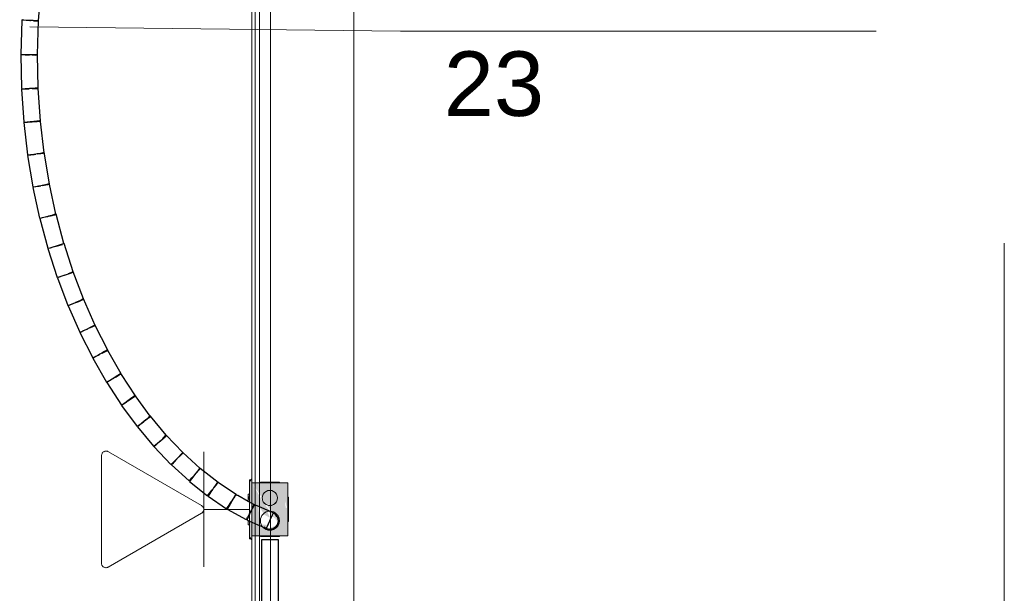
# Model space of a CAD drawing. Header units: millimetres. Extents: x 4476663 to 4477054, y -30323851 to -30323414.
# Tile 142 of 256: x 4476956 to 4476958.59, y -30323768.48 to -30323766.97. Entities that reach past the tile are written whole.
import ezdxf

# ---------------------------------------------------------------- set-up
doc = ezdxf.new("R2010")
doc.units = ezdxf.units.MM
doc.linetypes.add('HIDDEN2', pattern=[4.7625, 3.175, -1.5875])
doc.linetypes.add('NULL', pattern=[0])
for name, color, linetype, lineweight in [('CE-Caixa', 9, 'Continuous', 18), ('CE-Condutos (Baixa)', 6, 'Continuous', 25), ('CE-Condutos (Teto)', 1, 'Continuous', 25), ('CE-PT Dados', 7, 'Continuous', 5), ('CE-Textos fios', 7, 'Continuous', 9), ('DI-Detalhes', 3, 'HIDDEN2', 9), ('IFC-Caixa de passagem-Contorno', 44, 'Continuous', 5), ('IFC-Parede padrão-Contorno', 44, 'Continuous', 5)]:
    doc.layers.add(name, color=color, linetype=linetype, lineweight=lineweight)
doc.styles.add('ARIAL', font='arial.ttf')

msp = doc.modelspace()

# ---------------------------------------------------------------- hatches: boundary and pattern name
at = {"layer": 'CE-Caixa', "linetype": 'Continuous'}
for points in [[(4476956.6043, -30323768.188), (4476956.6043, -30323768.2422), (4476956.6103, -30323768.2456), (4476956.6103, -30323768.181)], [(4476956.6833, -30323768.2986), (4476956.6803, -30323768.3014), (4476956.6487, -30323768.3132), (4476956.6471, -30323768.3014), (4476956.6303, -30323768.3014), (4476956.6281, -30323768.252), (4476956.6436, -30323768.2752), (4476956.6581, -30323768.2835), (4476956.6485, -30323768.2604), (4476956.6821, -30323768.2971), (4476956.6576, -30323768.2641), (4476956.6426, -30323768.2462), (4476956.6103, -30323768.191), (4476956.6103, -30323768.331), (4476956.7053, -30323768.331)], [(4476956.6776, -30323768.2325), (4476956.6361, -30323768.229), (4476956.6574, -30323768.251), (4476956.6504, -30323768.2501), (4476956.7053, -30323768.331), (4476956.7053, -30323768.293), (4476956.7004, -30323768.293), (4476956.6983, -30323768.2563), (4476956.6933, -30323768.2447), (4476956.6828, -30323768.231), (4476956.6983, -30323768.2563), (4476956.7004, -30323768.293), (4476956.7053, -30323768.293), (4476956.7031, -30323768.2575), (4476956.6992, -30323768.2564), (4476956.6983, -30323768.2371), (4476956.7026, -30323768.2569), (4476956.7053, -30323768.293), (4476956.7053, -30323768.191), (4476956.6103, -30323768.191), (4476956.6328, -30323768.2242), (4476956.6771, -30323768.2254)], [(4476956.6043, -30323768.2314), (4476956.6003, -30323768.2206), (4476956.6003, -30323768.24)], [(4476956.6771, -30323768.2256), (4476956.6328, -30323768.2242), (4476956.6361, -30323768.229)], [(4476956.6678, -30323768.2137), (4476956.6478, -30323768.2137), (4476956.6378, -30323768.231), (4476956.6478, -30323768.2484), (4476956.6678, -30323768.2484), (4476956.6778, -30323768.231)], [(4476956.6043, -30323768.2739), (4476956.6043, -30323768.334), (4476956.6103, -30323768.341), (4476956.6088, -30323768.3014)]]:
    msp.add_hatch(color=163, dxfattribs=at).paths.add_polyline_path(points)

# ---------------------------------------------------------------- linework, layer by layer
at = {"layer": 'CE-Caixa'}
for p, q in [((4476956.6103, -30323768.181), (4476956.6043, -30323768.188)), ((4476956.6103, -30323768.191), (4476956.6103, -30323768.181)), ((4476956.6043, -30323768.188), (4476956.6043, -30323768.2206)), ((4476956.6103, -30323768.2206), (4476956.6103, -30323768.191)), ((4476956.6103, -30323768.191), (4476956.6103, -30323768.2016)), ((4476956.6131, -30323768.191), (4476956.6103, -30323768.191)), ((4476956.6103, -30323768.2016), (4476956.6103, -30323768.2196)), ((4476956.6328, -30323768.191), (4476956.6131, -30323768.191)), ((4476956.6337, -30323768.1894), (4476956.6328, -30323768.1894)), ((4476956.6328, -30323768.1894), (4476956.6328, -30323768.191)), ((4476956.6382, -30323768.191), (4476956.6328, -30323768.191)), ((4476956.6361, -30323768.1894), (4476956.6337, -30323768.1894)), ((4476956.6401, -30323768.1894), (4476956.6361, -30323768.1894)), ((4476956.6521, -30323768.191), (4476956.6382, -30323768.191)), ((4476956.6453, -30323768.1894), (4476956.6401, -30323768.1894)), ((4476956.6513, -30323768.1894), (4476956.6453, -30323768.1894)), ((4476956.6578, -30323768.1894), (4476956.6513, -30323768.1894)), ((4476956.6726, -30323768.191), (4476956.6521, -30323768.191)), ((4476956.6643, -30323768.1894), (4476956.6578, -30323768.1894)), ((4476956.6703, -30323768.1894), (4476956.6643, -30323768.1894)), ((4476956.6755, -30323768.1894), (4476956.6703, -30323768.1894)), ((4476956.6828, -30323768.191), (4476956.6726, -30323768.191)), ((4476956.6795, -30323768.1894), (4476956.6755, -30323768.1894)), ((4476956.682, -30323768.1894), (4476956.6795, -30323768.1894)), ((4476956.6828, -30323768.1894), (4476956.682, -30323768.1894)), ((4476956.6828, -30323768.191), (4476956.6828, -30323768.1894)), ((4476956.683, -30323768.191), (4476956.6828, -30323768.191)), ((4476956.6983, -30323768.191), (4476956.683, -30323768.191)), ((4476956.7025, -30323768.191), (4476956.6983, -30323768.191)), ((4476956.7053, -30323768.191), (4476956.7025, -30323768.191)), ((4476956.7053, -30323768.1986), (4476956.7053, -30323768.191)), ((4476956.7053, -30323768.2016), (4476956.7053, -30323768.1986)), ((4476956.7053, -30323768.2048), (4476956.7053, -30323768.2016)), ((4476956.7053, -30323768.2173), (4476956.7053, -30323768.2048)), ((4476956.6003, -30323768.2206), (4476956.6003, -30323768.24)), ((4476956.6043, -30323768.2206), (4476956.6003, -30323768.2206)), ((4476956.6043, -30323768.2206), (4476956.6043, -30323768.2422)), ((4476956.6103, -30323768.2196), (4476956.6103, -30323768.2328)), ((4476956.6103, -30323768.2456), (4476956.6103, -30323768.2206)), ((4476956.6103, -30323768.2328), (4476956.6103, -30323768.2446)), ((4476956.6385, -30323768.2259), (4476956.6378, -30323768.231)), ((4476956.6378, -30323768.231), (4476956.6385, -30323768.2362)), ((4476956.6405, -30323768.221), (4476956.6385, -30323768.2259)), ((4476956.6437, -30323768.2169), (4476956.6405, -30323768.221)), ((4476956.6478, -30323768.2137), (4476956.6437, -30323768.2169)), ((4476956.6526, -30323768.2117), (4476956.6478, -30323768.2137)), ((4476956.6578, -30323768.211), (4476956.6526, -30323768.2117)), ((4476956.663, -30323768.2117), (4476956.6578, -30323768.211)), ((4476956.6678, -30323768.2137), (4476956.663, -30323768.2117)), ((4476956.6719, -30323768.2169), (4476956.6678, -30323768.2137)), ((4476956.6751, -30323768.221), (4476956.6719, -30323768.2169)), ((4476956.6771, -30323768.2259), (4476956.6751, -30323768.221)), ((4476956.6778, -30323768.231), (4476956.6771, -30323768.2259)), ((4476956.6771, -30323768.2362), (4476956.6778, -30323768.231)), ((4476956.7053, -30323768.229), (4476956.7053, -30323768.2173)), ((4476956.7053, -30323768.2293), (4476956.7053, -30323768.229)), ((4476956.7067, -30323768.229), (4476956.7053, -30323768.229)), ((4476956.7053, -30323768.2424), (4476956.7053, -30323768.2293)), ((4476956.7067, -30323768.2301), (4476956.7067, -30323768.229)), ((4476956.7067, -30323768.2333), (4476956.7067, -30323768.2301)), ((4476956.6103, -30323768.2446), (4476956.6103, -30323768.2939)), ((4476956.6385, -30323768.2362), (4476956.6405, -30323768.241)), ((4476956.6405, -30323768.241), (4476956.6437, -30323768.2452)), ((4476956.6437, -30323768.2452), (4476956.6478, -30323768.2484)), ((4476956.6478, -30323768.2484), (4476956.6526, -30323768.2504)), ((4476956.6526, -30323768.2504), (4476956.6578, -30323768.251)), ((4476956.6578, -30323768.251), (4476956.663, -30323768.2504)), ((4476956.663, -30323768.2504), (4476956.6678, -30323768.2484)), ((4476956.6678, -30323768.2484), (4476956.6719, -30323768.2452)), ((4476956.6719, -30323768.2452), (4476956.6751, -30323768.241)), ((4476956.6751, -30323768.241), (4476956.6771, -30323768.2362)), ((4476956.7053, -30323768.2572), (4476956.7053, -30323768.2424)), ((4476956.7053, -30323768.2603), (4476956.7053, -30323768.2572)), ((4476956.7067, -30323768.2384), (4476956.7067, -30323768.2333)), ((4476956.7067, -30323768.2394), (4476956.7067, -30323768.2369)), ((4476956.7067, -30323768.2434), (4476956.7067, -30323768.2394)), ((4476956.7067, -30323768.2485), (4476956.7067, -30323768.2434)), ((4476956.7067, -30323768.2546), (4476956.7067, -30323768.2485)), ((4476956.7067, -30323768.261), (4476956.7067, -30323768.2546)), ((4476956.6003, -30323768.28), (4476956.6003, -30323768.2829)), ((4476956.6043, -30323768.2728), (4476956.6043, -30323768.2738)), ((4476956.6043, -30323768.2738), (4476956.6043, -30323768.2738)), ((4476956.6043, -30323768.2739), (4476956.6043, -30323768.2918)), ((4476956.6578, -30323768.266), (4476956.6567, -30323768.2662)), ((4476956.6643, -30323768.2669), (4476956.6578, -30323768.266)), ((4476956.6703, -30323768.2694), (4476956.6643, -30323768.2669)), ((4476956.6755, -30323768.2734), (4476956.6703, -30323768.2694)), ((4476956.6795, -30323768.2785), (4476956.6755, -30323768.2734)), ((4476956.682, -30323768.2846), (4476956.6795, -30323768.2785)), ((4476956.6828, -30323768.291), (4476956.682, -30323768.2846)), ((4476956.7053, -30323768.293), (4476956.7053, -30323768.2603)), ((4476956.7067, -30323768.2675), (4476956.7067, -30323768.261)), ((4476956.7067, -30323768.2735), (4476956.7067, -30323768.2675)), ((4476956.7067, -30323768.2787), (4476956.7067, -30323768.2735)), ((4476956.7067, -30323768.2827), (4476956.7067, -30323768.2787)), ((4476956.7067, -30323768.2852), (4476956.7067, -30323768.2827)), ((4476956.7067, -30323768.2887), (4476956.7067, -30323768.2837)), ((4476956.6003, -30323768.29), (4476956.6003, -30323768.3014)), ((4476956.6003, -30323768.3014), (4476956.6043, -30323768.3014)), ((4476956.6043, -30323768.2918), (4476956.6043, -30323768.3014)), ((4476956.6043, -30323768.3014), (4476956.6043, -30323768.334)), ((4476956.6103, -30323768.2939), (4476956.6103, -30323768.3014)), ((4476956.6103, -30323768.3014), (4476956.6103, -30323768.2944)), ((4476956.6103, -30323768.331), (4476956.6103, -30323768.3014)), ((4476956.6103, -30323768.3014), (4476956.6103, -30323768.3234)), ((4476956.6388, -30323768.307), (4476956.6401, -30323768.3087)), ((4476956.6401, -30323768.3087), (4476956.6453, -30323768.3127)), ((4476956.6703, -30323768.3127), (4476956.6755, -30323768.3087)), ((4476956.6755, -30323768.3087), (4476956.6795, -30323768.3035)), ((4476956.6795, -30323768.3035), (4476956.682, -30323768.2975)), ((4476956.682, -30323768.2975), (4476956.6828, -30323768.291)), ((4476956.7053, -30323768.331), (4476956.7053, -30323768.293)), ((4476956.7053, -30323768.293), (4476956.7067, -30323768.293)), ((4476956.7067, -30323768.2919), (4476956.7067, -30323768.2887)), ((4476956.7067, -30323768.293), (4476956.7067, -30323768.2919)), ((4476956.6043, -30323768.334), (4476956.6103, -30323768.341)), ((4476956.6103, -30323768.3234), (4476956.6103, -30323768.331)), ((4476956.6103, -30323768.341), (4476956.6103, -30323768.331)), ((4476956.6103, -30323768.331), (4476956.6246, -30323768.331)), ((4476956.6246, -30323768.331), (4476956.6303, -30323768.331)), ((4476956.6303, -30323768.331), (4476956.6328, -30323768.331)), ((4476956.6328, -30323768.331), (4476956.651, -30323768.331)), ((4476956.6328, -30323768.331), (4476956.6328, -30323768.3326)), ((4476956.6328, -30323768.3326), (4476956.6337, -30323768.3326)), ((4476956.6337, -30323768.3326), (4476956.6361, -30323768.3326)), ((4476956.6361, -30323768.3326), (4476956.6401, -30323768.3326)), ((4476956.6401, -30323768.3326), (4476956.6453, -30323768.3326)), ((4476956.6453, -30323768.3127), (4476956.6513, -30323768.3152)), ((4476956.6453, -30323768.3326), (4476956.6513, -30323768.3326)), ((4476956.651, -30323768.331), (4476956.6584, -30323768.331)), ((4476956.6513, -30323768.3152), (4476956.6578, -30323768.316)), ((4476956.6513, -30323768.3326), (4476956.6578, -30323768.3326)), ((4476956.6578, -30323768.316), (4476956.6643, -30323768.3152)), ((4476956.6578, -30323768.3326), (4476956.6643, -30323768.3326)), ((4476956.6584, -30323768.331), (4476956.668, -30323768.331)), ((4476956.6643, -30323768.3152), (4476956.6703, -30323768.3127)), ((4476956.6643, -30323768.3326), (4476956.6703, -30323768.3326)), ((4476956.668, -30323768.331), (4476956.6777, -30323768.331)), ((4476956.6703, -30323768.3326), (4476956.6755, -30323768.3326)), ((4476956.6755, -30323768.3326), (4476956.6795, -30323768.3326)), ((4476956.6777, -30323768.331), (4476956.6828, -30323768.331)), ((4476956.6795, -30323768.3326), (4476956.682, -30323768.3326)), ((4476956.682, -30323768.3326), (4476956.6828, -30323768.3326)), ((4476956.6828, -30323768.331), (4476956.7053, -30323768.331)), ((4476956.6828, -30323768.3326), (4476956.6828, -30323768.331))]:
    msp.add_line(p, q, dxfattribs=at)
at = {"layer": 'CE-Condutos (Baixa)'}
for p, q in [((4476956.6359, -30323768.341), (4476956.6359, -30323768.4213)), ((4476956.6397, -30323768.341), (4476956.6359, -30323768.341)), ((4476956.6466, -30323768.341), (4476956.6397, -30323768.341)), ((4476956.6555, -30323768.341), (4476956.6466, -30323768.341)), ((4476956.6647, -30323768.341), (4476956.6555, -30323768.341)), ((4476956.6728, -30323768.341), (4476956.6647, -30323768.341)), ((4476956.6783, -30323768.341), (4476956.6728, -30323768.341)), ((4476956.6802, -30323768.341), (4476956.6783, -30323768.341)), ((4476956.6802, -30323768.4213), (4476956.6802, -30323768.341)), ((4476956.6359, -30323768.4213), (4476956.6359, -30323768.5059)), ((4476956.6802, -30323768.5059), (4476956.6802, -30323768.4213))]:
    msp.add_line(p, q, dxfattribs=at)
at = {"layer": 'CE-Condutos (Teto)'}
for p, q in [((4476956.0486, -30323766.9733), (4476956.0558, -30323766.8825)), ((4476956.0045, -30323766.9721), (4476956.0018, -30323767.0626)), ((4476956.0041, -30323766.9708), (4476956.0048, -30323766.9711)), ((4476956.0085, -30323766.9724), (4476956.0045, -30323766.9721)), ((4476956.0048, -30323766.9711), (4476956.0093, -30323766.9716)), ((4476956.0156, -30323766.9728), (4476956.0085, -30323766.9724)), ((4476956.0093, -30323766.9716), (4476956.0166, -30323766.9724)), ((4476956.0246, -30323766.9731), (4476956.0156, -30323766.9728)), ((4476956.0166, -30323766.9724), (4476956.0257, -30323766.9731)), ((4476956.026, -30323766.9732), (4476956.0246, -30323766.9731)), ((4476956.0257, -30323766.9731), (4476956.026, -30323766.9732)), ((4476956.026, -30323766.9732), (4476956.0275, -30323766.9733)), ((4476956.0338, -30323766.9734), (4476956.026, -30323766.9732)), ((4476956.0417, -30323766.9735), (4476956.0338, -30323766.9734)), ((4476956.0348, -30323766.9738), (4476956.0424, -30323766.9743)), ((4476956.047, -30323766.9734), (4476956.0417, -30323766.9735)), ((4476956.0424, -30323766.9743), (4476956.0473, -30323766.9745)), ((4476956.046, -30323767.063), (4476956.0486, -30323766.9733)), ((4476956.0486, -30323766.9733), (4476956.047, -30323766.9734)), ((4476956.0473, -30323766.9745), (4476956.0485, -30323766.9743)), ((4476956.0486, -30323766.9733), (4476956.0486, -30323766.9733)), ((4476956.0016, -30323767.0636), (4476956.0033, -30323767.1526)), ((4476956.0052, -30323767.0638), (4476956.0016, -30323767.0636)), ((4476956.0018, -30323767.0626), (4476956.0058, -30323767.0629)), ((4476956.012, -30323767.0638), (4476956.0052, -30323767.0638)), ((4476956.0058, -30323767.0629), (4476956.0129, -30323767.0633)), ((4476956.0208, -30323767.0637), (4476956.012, -30323767.0638)), ((4476956.0129, -30323767.0633), (4476956.0219, -30323767.0636)), ((4476956.0232, -30323767.0636), (4476956.0208, -30323767.0637)), ((4476956.0219, -30323767.0636), (4476956.0232, -30323767.0636)), ((4476956.0301, -30323767.0635), (4476956.0232, -30323767.0636)), ((4476956.0232, -30323767.0636), (4476956.0244, -30323767.0637)), ((4476956.0382, -30323767.0632), (4476956.0301, -30323767.0635)), ((4476956.0311, -30323767.0639), (4476956.039, -30323767.064)), ((4476956.0438, -30323767.0629), (4476956.0382, -30323767.0632)), ((4476956.039, -30323767.064), (4476956.0443, -30323767.0639)), ((4476956.046, -30323767.0627), (4476956.0438, -30323767.0629)), ((4476956.0443, -30323767.0639), (4476956.0459, -30323767.0637)), ((4476956.046, -30323767.063), (4476956.046, -30323767.0627)), ((4476956.046, -30323767.0637), (4476956.046, -30323767.063)), ((4476956.0477, -30323767.1505), (4476956.046, -30323767.0637)), ((4476956.0064, -30323767.1536), (4476956.0032, -30323767.1537)), ((4476956.0032, -30323767.1537), (4476956.0092, -30323767.2409)), ((4476956.0033, -30323767.1526), (4476956.007, -30323767.1527)), ((4476956.0129, -30323767.1534), (4476956.0064, -30323767.1536)), ((4476956.007, -30323767.1527), (4476956.0138, -30323767.1528)), ((4476956.0215, -30323767.1528), (4476956.0129, -30323767.1534)), ((4476956.0138, -30323767.1528), (4476956.0226, -30323767.1527)), ((4476956.0249, -30323767.1526), (4476956.0215, -30323767.1528)), ((4476956.0226, -30323767.1527), (4476956.0249, -30323767.1526)), ((4476956.0308, -30323767.1522), (4476956.0249, -30323767.1526)), ((4476956.0391, -30323767.1515), (4476956.0308, -30323767.1522)), ((4476956.0318, -30323767.1525), (4476956.04, -30323767.1522)), ((4476956.0451, -30323767.151), (4476956.0391, -30323767.1515)), ((4476956.04, -30323767.1522), (4476956.0456, -30323767.1519)), ((4476956.0476, -30323767.1506), (4476956.0451, -30323767.151)), ((4476956.0456, -30323767.1519), (4476956.0477, -30323767.1516)), ((4476956.0477, -30323767.1516), (4476956.0476, -30323767.1506)), ((4476956.0477, -30323767.1516), (4476956.0477, -30323767.1516)), ((4476956.0477, -30323767.1521), (4476956.0477, -30323767.1516)), ((4476956.0536, -30323767.2378), (4476956.0477, -30323767.1521)), ((4476956.0092, -30323767.2409), (4476956.0124, -30323767.2409)), ((4476956.012, -30323767.2418), (4476956.0092, -30323767.242)), ((4476956.0092, -30323767.242), (4476956.0193, -30323767.3273)), ((4476956.0181, -30323767.2413), (4476956.012, -30323767.2418)), ((4476956.0124, -30323767.2409), (4476956.0189, -30323767.2406)), ((4476956.0265, -30323767.2404), (4476956.0181, -30323767.2413)), ((4476956.0189, -30323767.2406), (4476956.0275, -30323767.2401)), ((4476956.0308, -30323767.2399), (4476956.0265, -30323767.2404)), ((4476956.0275, -30323767.2401), (4476956.0308, -30323767.2399)), ((4476956.0357, -30323767.2393), (4476956.0308, -30323767.2399)), ((4476956.0316, -30323767.2398), (4476956.0368, -30323767.2395)), ((4476956.0442, -30323767.2382), (4476956.0357, -30323767.2393)), ((4476956.0368, -30323767.2395), (4476956.0451, -30323767.2388)), ((4476956.0505, -30323767.2373), (4476956.0442, -30323767.2382)), ((4476956.0451, -30323767.2388), (4476956.0511, -30323767.2382)), ((4476956.0534, -30323767.2368), (4476956.0505, -30323767.2373)), ((4476956.0511, -30323767.2382), (4476956.0536, -30323767.2378)), ((4476956.0536, -30323767.2378), (4476956.0534, -30323767.2368)), ((4476956.0537, -30323767.2393), (4476956.0536, -30323767.2378)), ((4476956.0536, -30323767.2378), (4476956.0536, -30323767.2378)), ((4476956.0635, -30323767.3221), (4476956.0537, -30323767.2393)), ((4476956.0448, -30323767.3246), (4476956.0408, -30323767.3252)), ((4476956.0533, -30323767.3231), (4476956.0448, -30323767.3246)), ((4476956.0458, -30323767.3246), (4476956.0543, -30323767.3235)), ((4476956.0599, -30323767.3218), (4476956.0533, -30323767.3231)), ((4476956.0543, -30323767.3235), (4476956.0606, -30323767.3226)), ((4476956.0632, -30323767.3211), (4476956.0599, -30323767.3218)), ((4476956.0606, -30323767.3226), (4476956.0634, -30323767.3221)), ((4476956.0634, -30323767.3221), (4476956.0632, -30323767.3211)), ((4476956.0638, -30323767.3246), (4476956.0634, -30323767.3221)), ((4476956.0634, -30323767.3221), (4476956.0635, -30323767.3221)), ((4476956.0772, -30323767.4043), (4476956.0638, -30323767.3246)), ((4476956.0193, -30323767.3273), (4476956.022, -30323767.3272)), ((4476956.0217, -30323767.3282), (4476956.0194, -30323767.3284)), ((4476956.0194, -30323767.3284), (4476956.0333, -30323767.4116)), ((4476956.0274, -30323767.3274), (4476956.0217, -30323767.3282)), ((4476956.022, -30323767.3272), (4476956.0282, -30323767.3266)), ((4476956.0356, -30323767.3261), (4476956.0274, -30323767.3274)), ((4476956.0282, -30323767.3266), (4476956.0366, -30323767.3257)), ((4476956.0408, -30323767.3252), (4476956.0356, -30323767.3261)), ((4476956.0366, -30323767.3257), (4476956.0408, -30323767.3252)), ((4476956.0333, -30323767.4116), (4476956.0357, -30323767.4114)), ((4476956.0354, -30323767.4124), (4476956.0335, -30323767.4127)), ((4476956.0335, -30323767.4127), (4476956.0512, -30323767.4936)), ((4476956.0407, -30323767.4114), (4476956.0354, -30323767.4124)), ((4476956.0357, -30323767.4114), (4476956.0414, -30323767.4106)), ((4476956.0486, -30323767.4098), (4476956.0407, -30323767.4114)), ((4476956.0414, -30323767.4106), (4476956.0496, -30323767.4093)), ((4476956.0548, -30323767.4085), (4476956.0486, -30323767.4098)), ((4476956.0496, -30323767.4093), (4476956.0548, -30323767.4085)), ((4476956.0577, -30323767.4078), (4476956.0548, -30323767.4085)), ((4476956.0663, -30323767.4059), (4476956.0577, -30323767.4078)), ((4476956.0587, -30323767.4078), (4476956.0673, -30323767.4063)), ((4476956.0731, -30323767.4043), (4476956.0663, -30323767.4059)), ((4476956.0673, -30323767.4063), (4476956.0739, -30323767.4051)), ((4476956.0768, -30323767.4033), (4476956.0731, -30323767.4043)), ((4476956.0739, -30323767.4051), (4476956.077, -30323767.4043)), ((4476956.077, -30323767.4043), (4476956.0768, -30323767.4033)), ((4476956.0942, -30323767.4831), (4476956.077, -30323767.4043)), ((4476956.077, -30323767.4043), (4476956.0772, -30323767.4043)), ((4476956.0512, -30323767.4936), (4476956.0531, -30323767.4934)), ((4476956.0529, -30323767.4944), (4476956.0515, -30323767.4946)), ((4476956.0515, -30323767.4946), (4476956.0727, -30323767.5731)), ((4476956.0578, -30323767.4932), (4476956.0529, -30323767.4944)), ((4476956.0531, -30323767.4934), (4476956.0584, -30323767.4923)), ((4476956.0654, -30323767.4913), (4476956.0578, -30323767.4932)), ((4476956.0584, -30323767.4923), (4476956.0663, -30323767.4907)), ((4476956.0724, -30323767.4894), (4476956.0654, -30323767.4913)), ((4476956.0663, -30323767.4907), (4476956.0724, -30323767.4894)), ((4476956.0743, -30323767.4889), (4476956.0724, -30323767.4894)), ((4476956.083, -30323767.4865), (4476956.0743, -30323767.4889)), ((4476956.0754, -30323767.4888), (4476956.084, -30323767.4868)), ((4476956.0899, -30323767.4845), (4476956.083, -30323767.4865)), ((4476956.084, -30323767.4868), (4476956.0908, -30323767.4852)), ((4476956.094, -30323767.4833), (4476956.0899, -30323767.4845)), ((4476956.0908, -30323767.4852), (4476956.091, -30323767.4851)), ((4476956.091, -30323767.4851), (4476956.0945, -30323767.4842)), ((4476956.0944, -30323767.483), (4476956.0942, -30323767.4831)), ((4476956.0943, -30323767.4832), (4476956.0942, -30323767.4831)), ((4476956.0945, -30323767.4842), (4476956.0943, -30323767.4832)), ((4476956.1154, -30323767.5604), (4476956.0944, -30323767.483)), ((4476956.0727, -30323767.5731), (4476956.0741, -30323767.5728)), ((4476956.0741, -30323767.5739), (4476956.0731, -30323767.5741)), ((4476956.0731, -30323767.5741), (4476956.0977, -30323767.6498)), ((4476956.0741, -30323767.5728), (4476956.0791, -30323767.5716)), ((4476956.0786, -30323767.5726), (4476956.0741, -30323767.5739)), ((4476956.0858, -30323767.5703), (4476956.0786, -30323767.5726)), ((4476956.0791, -30323767.5716), (4476956.0866, -30323767.5697)), ((4476956.0944, -30323767.5676), (4476956.0858, -30323767.5703)), ((4476956.0866, -30323767.5697), (4476956.0935, -30323767.5678)), ((4476956.1031, -30323767.5647), (4476956.0944, -30323767.5676)), ((4476956.0955, -30323767.5673), (4476956.1042, -30323767.5649)), ((4476956.1102, -30323767.5623), (4476956.1031, -30323767.5647)), ((4476956.1042, -30323767.5649), (4476956.1111, -30323767.5629)), ((4476956.1146, -30323767.5608), (4476956.1102, -30323767.5623)), ((4476956.1111, -30323767.5629), (4476956.1117, -30323767.5628)), ((4476956.1154, -30323767.5604), (4476956.1146, -30323767.5608)), ((4476956.1152, -30323767.5617), (4476956.1157, -30323767.5614)), ((4476956.1155, -30323767.5603), (4476956.1154, -30323767.5604)), ((4476956.1397, -30323767.635), (4476956.1155, -30323767.5603)), ((4476956.1385, -30323767.6356), (4476956.1338, -30323767.6375)), ((4476956.1348, -30323767.638), (4476956.1392, -30323767.6365)), ((4476956.1397, -30323767.635), (4476956.1385, -30323767.6356)), ((4476956.1392, -30323767.6365), (4476956.14, -30323767.636)), ((4476956.1398, -30323767.635), (4476956.1397, -30323767.635)), ((4476956.1671, -30323767.7067), (4476956.1398, -30323767.635)), ((4476956.0977, -30323767.6498), (4476956.0986, -30323767.6496)), ((4476956.0987, -30323767.6507), (4476956.0982, -30323767.6508)), ((4476956.0982, -30323767.6508), (4476956.1259, -30323767.7236)), ((4476956.0986, -30323767.6496), (4476956.1031, -30323767.6483)), ((4476956.1027, -30323767.6493), (4476956.0987, -30323767.6507)), ((4476956.1095, -30323767.6468), (4476956.1027, -30323767.6493)), ((4476956.1031, -30323767.6483), (4476956.1103, -30323767.6461)), ((4476956.1179, -30323767.6436), (4476956.1095, -30323767.6468)), ((4476956.1103, -30323767.6461), (4476956.119, -30323767.6433)), ((4476956.1181, -30323767.6436), (4476956.1179, -30323767.6436)), ((4476956.1182, -30323767.6435), (4476956.1181, -30323767.6436)), ((4476956.119, -30323767.6433), (4476956.1191, -30323767.6432)), ((4476956.1191, -30323767.6432), (4476956.1276, -30323767.6404)), ((4476956.1338, -30323767.6375), (4476956.1265, -30323767.6403)), ((4476956.1276, -30323767.6404), (4476956.1348, -30323767.638)), ((4476956.1531, -30323767.7132), (4476956.1457, -30323767.7164)), ((4476956.1465, -30323767.7161), (4476956.1542, -30323767.7131)), ((4476956.1604, -30323767.7099), (4476956.1531, -30323767.7132)), ((4476956.1542, -30323767.7131), (4476956.1615, -30323767.7103)), ((4476956.1654, -30323767.7076), (4476956.1604, -30323767.7099)), ((4476956.1615, -30323767.7103), (4476956.1662, -30323767.7084)), ((4476956.1671, -30323767.7067), (4476956.1654, -30323767.7076)), ((4476956.1662, -30323767.7084), (4476956.1675, -30323767.7078)), ((4476956.1977, -30323767.7764), (4476956.1671, -30323767.7067)), ((4476956.1259, -30323767.7236), (4476956.1264, -30323767.7235)), ((4476956.1264, -30323767.7235), (4476956.1304, -30323767.7221)), ((4476956.1301, -30323767.7232), (4476956.1266, -30323767.7246)), ((4476956.1266, -30323767.7246), (4476956.1572, -30323767.7943)), ((4476956.1365, -30323767.7204), (4476956.1301, -30323767.7232)), ((4476956.1304, -30323767.7221), (4476956.1372, -30323767.7196)), ((4476956.1446, -30323767.7169), (4476956.1365, -30323767.7204)), ((4476956.1372, -30323767.7196), (4476956.1456, -30323767.7164)), ((4476956.1457, -30323767.7164), (4476956.1446, -30323767.7169)), ((4476956.1456, -30323767.7164), (4476956.1457, -30323767.7164)), ((4476956.1457, -30323767.7164), (4476956.1465, -30323767.7161)), ((4476956.1665, -30323767.7911), (4476956.1606, -30323767.794)), ((4476956.1608, -30323767.7929), (4476956.1672, -30323767.7901)), ((4476956.1743, -30323767.7872), (4476956.1665, -30323767.7911)), ((4476956.1672, -30323767.7901), (4476956.1753, -30323767.7866)), ((4476956.1765, -30323767.7861), (4476956.1743, -30323767.7872)), ((4476956.1753, -30323767.7866), (4476956.1765, -30323767.7861)), ((4476956.1826, -30323767.783), (4476956.1765, -30323767.7861)), ((4476956.1765, -30323767.7861), (4476956.1769, -30323767.7859)), ((4476956.19, -30323767.7792), (4476956.1826, -30323767.783)), ((4476956.1838, -30323767.7829), (4476956.1911, -30323767.7796)), ((4476956.1952, -30323767.7766), (4476956.19, -30323767.7792)), ((4476956.1911, -30323767.7796), (4476956.1961, -30323767.7773)), ((4476956.1972, -30323767.7754), (4476956.1952, -30323767.7766)), ((4476956.1961, -30323767.7773), (4476956.1977, -30323767.7764)), ((4476956.1977, -30323767.7764), (4476956.1972, -30323767.7754)), ((4476956.2307, -30323767.8418), (4476956.1977, -30323767.7764)), ((4476956.1572, -30323767.7943), (4476956.1608, -30323767.7929)), ((4476956.1606, -30323767.794), (4476956.1575, -30323767.7955)), ((4476956.1575, -30323767.7955), (4476956.191, -30323767.8619)), ((4476956.2276, -30323767.8423), (4476956.2222, -30323767.8454)), ((4476956.2234, -30323767.8457), (4476956.2286, -30323767.843)), ((4476956.23, -30323767.8408), (4476956.2276, -30323767.8423)), ((4476956.2286, -30323767.843), (4476956.2306, -30323767.8419)), ((4476956.2306, -30323767.8419), (4476956.23, -30323767.8408)), ((4476956.2306, -30323767.8419), (4476956.2307, -30323767.8418)), ((4476956.2312, -30323767.8428), (4476956.2306, -30323767.8419)), ((4476956.2661, -30323767.9037), (4476956.2312, -30323767.8428)), ((4476956.191, -30323767.8619), (4476956.194, -30323767.8604)), ((4476956.1939, -30323767.8616), (4476956.1914, -30323767.863)), ((4476956.1914, -30323767.863), (4476956.2274, -30323767.9259)), ((4476956.1994, -30323767.8585), (4476956.1939, -30323767.8616)), ((4476956.194, -30323767.8604), (4476956.2, -30323767.8575)), ((4476956.2068, -30323767.8543), (4476956.1994, -30323767.8585)), ((4476956.2, -30323767.8575), (4476956.2078, -30323767.8536)), ((4476956.2102, -30323767.8524), (4476956.2068, -30323767.8543)), ((4476956.2078, -30323767.8536), (4476956.2102, -30323767.8524)), ((4476956.2149, -30323767.8497), (4476956.2102, -30323767.8524)), ((4476956.2222, -30323767.8454), (4476956.2149, -30323767.8497)), ((4476956.2161, -30323767.8494), (4476956.2234, -30323767.8457)), ((4476956.23, -30323767.9245), (4476956.2355, -30323767.9214)), ((4476956.242, -30323767.9181), (4476956.235, -30323767.9226)), ((4476956.2355, -30323767.9214), (4476956.2429, -30323767.9172)), ((4476956.2463, -30323767.9152), (4476956.242, -30323767.9181)), ((4476956.2429, -30323767.9172), (4476956.2463, -30323767.9152)), ((4476956.2498, -30323767.913), (4476956.2463, -30323767.9152)), ((4476956.2571, -30323767.9083), (4476956.2498, -30323767.913)), ((4476956.2509, -30323767.9126), (4476956.2583, -30323767.9084)), ((4476956.2626, -30323767.9046), (4476956.2571, -30323767.9083)), ((4476956.2583, -30323767.9084), (4476956.2637, -30323767.9052)), ((4476956.2653, -30323767.9028), (4476956.2626, -30323767.9046)), ((4476956.2637, -30323767.9052), (4476956.266, -30323767.9038)), ((4476956.266, -30323767.9038), (4476956.2653, -30323767.9028)), ((4476956.266, -30323767.9038), (4476956.2661, -30323767.9037)), ((4476956.2672, -30323767.9057), (4476956.266, -30323767.9038)), ((4476956.3038, -30323767.962), (4476956.2672, -30323767.9057)), ((4476956.2274, -30323767.9259), (4476956.23, -30323767.9245)), ((4476956.2301, -30323767.9257), (4476956.228, -30323767.927)), ((4476956.228, -30323767.927), (4476956.2665, -30323767.9862)), ((4476956.235, -30323767.9226), (4476956.2301, -30323767.9257)), ((4476956.2871, -30323767.9728), (4476956.2849, -30323767.9744)), ((4476956.285, -30323767.9743), (4476956.2882, -30323767.9722)), ((4476956.2942, -30323767.9675), (4476956.2871, -30323767.9728)), ((4476956.2882, -30323767.9722), (4476956.2955, -30323767.9675)), ((4476956.2998, -30323767.9634), (4476956.2942, -30323767.9675)), ((4476956.2955, -30323767.9675), (4476956.301, -30323767.9639)), ((4476956.3029, -30323767.9611), (4476956.2998, -30323767.9634)), ((4476956.301, -30323767.9639), (4476956.3036, -30323767.9621)), ((4476956.3036, -30323767.9621), (4476956.3029, -30323767.9611)), ((4476956.3036, -30323767.9621), (4476956.3038, -30323767.962)), ((4476956.3057, -30323767.9649), (4476956.3036, -30323767.9621)), ((4476956.3428, -30323768.0153), (4476956.3057, -30323767.9649)), ((4476956.2665, -30323767.9862), (4476956.2685, -30323767.985)), ((4476956.2687, -30323767.9862), (4476956.2672, -30323767.9873)), ((4476956.2672, -30323767.9873), (4476956.3079, -30323768.0426)), ((4476956.2685, -30323767.985), (4476956.2735, -30323767.9818)), ((4476956.2731, -30323767.983), (4476956.2687, -30323767.9862)), ((4476956.2796, -30323767.9783), (4476956.2731, -30323767.983)), ((4476956.2735, -30323767.9818), (4476956.2804, -30323767.9773)), ((4476956.2849, -30323767.9744), (4476956.2796, -30323767.9783)), ((4476956.2804, -30323767.9773), (4476956.2849, -30323767.9744)), ((4476956.3336, -30323768.0231), (4476956.3266, -30323768.0289)), ((4476956.3278, -30323768.0281), (4476956.3349, -30323768.0229)), ((4476956.3392, -30323768.0184), (4476956.3336, -30323768.0231)), ((4476956.3349, -30323768.0229), (4476956.3405, -30323768.0187)), ((4476956.3425, -30323768.0156), (4476956.3392, -30323768.0184)), ((4476956.3405, -30323768.0187), (4476956.3406, -30323768.0186)), ((4476956.3406, -30323768.0186), (4476956.3436, -30323768.0164)), ((4476956.343, -30323768.0151), (4476956.3428, -30323768.0153)), ((4476956.3428, -30323768.0153), (4476956.3428, -30323768.0153)), ((4476956.3436, -30323768.0164), (4476956.3428, -30323768.0153)), ((4476956.3848, -30323768.0653), (4476956.343, -30323768.0151)), ((4476956.3079, -30323768.0426), (4476956.3094, -30323768.0415)), ((4476956.3098, -30323768.0428), (4476956.3088, -30323768.0437)), ((4476956.3088, -30323768.0437), (4476956.3515, -30323768.0949)), ((4476956.3094, -30323768.0415), (4476956.3138, -30323768.0384)), ((4476956.3136, -30323768.0397), (4476956.3098, -30323768.0428)), ((4476956.3196, -30323768.0347), (4476956.3136, -30323768.0397)), ((4476956.3138, -30323768.0384), (4476956.3203, -30323768.0336)), ((4476956.3266, -30323768.0289), (4476956.3196, -30323768.0347)), ((4476956.3203, -30323768.0336), (4476956.3256, -30323768.0297)), ((4476956.3694, -30323768.0801), (4476956.3763, -30323768.0743)), ((4476956.3805, -30323768.0694), (4476956.3749, -30323768.0747)), ((4476956.3763, -30323768.0743), (4476956.3819, -30323768.0696)), ((4476956.384, -30323768.0661), (4476956.3805, -30323768.0694)), ((4476956.3819, -30323768.0696), (4476956.3824, -30323768.0692)), ((4476956.3824, -30323768.0692), (4476956.3852, -30323768.0668)), ((4476956.3848, -30323768.0653), (4476956.384, -30323768.0661)), ((4476956.3849, -30323768.0652), (4476956.3848, -30323768.0653)), ((4476956.4284, -30323768.1111), (4476956.3849, -30323768.0652)), ((4476956.3852, -30323768.0668), (4476956.3857, -30323768.0664)), ((4476956.3515, -30323768.0949), (4476956.3526, -30323768.0941)), ((4476956.3526, -30323768.0941), (4476956.3564, -30323768.0909)), ((4476956.3531, -30323768.0954), (4476956.3526, -30323768.0959)), ((4476956.3526, -30323768.0959), (4476956.3972, -30323768.1428)), ((4476956.3564, -30323768.0924), (4476956.3531, -30323768.0954)), ((4476956.3564, -30323768.0909), (4476956.3623, -30323768.086)), ((4476956.3617, -30323768.0873), (4476956.3564, -30323768.0924)), ((4476956.3683, -30323768.081), (4476956.3617, -30323768.0873)), ((4476956.3623, -30323768.086), (4476956.3694, -30323768.0801)), ((4476956.3685, -30323768.0809), (4476956.3683, -30323768.081)), ((4476956.3685, -30323768.0808), (4476956.3685, -30323768.0809)), ((4476956.4119, -30323768.1291), (4476956.4059, -30323768.1357)), ((4476956.4063, -30323768.1342), (4476956.4129, -30323768.128)), ((4476956.4131, -30323768.1278), (4476956.4119, -30323768.1291)), ((4476956.4129, -30323768.128), (4476956.4131, -30323768.1278)), ((4476956.4181, -30323768.1223), (4476956.4131, -30323768.1278)), ((4476956.4131, -30323768.1278), (4476956.4131, -30323768.1278)), ((4476956.4236, -30323768.1164), (4476956.4181, -30323768.1223)), ((4476956.4195, -30323768.1217), (4476956.4251, -30323768.1164)), ((4476956.4272, -30323768.1124), (4476956.4236, -30323768.1164)), ((4476956.4251, -30323768.1164), (4476956.4286, -30323768.113)), ((4476956.4284, -30323768.111), (4476956.4272, -30323768.1124)), ((4476956.4746, -30323768.1534), (4476956.4284, -30323768.111)), ((4476956.4286, -30323768.113), (4476956.4295, -30323768.1122)), ((4476956.3972, -30323768.1428), (4476956.3977, -30323768.1423)), ((4476956.3977, -30323768.1423), (4476956.401, -30323768.1393)), ((4476956.4011, -30323768.1408), (4476956.3985, -30323768.1437)), ((4476956.3985, -30323768.1437), (4476956.4448, -30323768.1861)), ((4476956.401, -30323768.1393), (4476956.4063, -30323768.1342)), ((4476956.4059, -30323768.1357), (4476956.4011, -30323768.1408)), ((4476956.4719, -30323768.1544), (4476956.4682, -30323768.1591)), ((4476956.4698, -30323768.1589), (4476956.4735, -30323768.1549)), ((4476956.4734, -30323768.1525), (4476956.4719, -30323768.1544)), ((4476956.4746, -30323768.1534), (4476956.4734, -30323768.1525)), ((4476956.4735, -30323768.1549), (4476956.4747, -30323768.1535)), ((4476956.5212, -30323768.1902), (4476956.4746, -30323768.1534)), ((4476956.4474, -30323768.1833), (4476956.4522, -30323768.1781)), ((4476956.4519, -30323768.1798), (4476956.4478, -30323768.1849)), ((4476956.4573, -30323768.173), (4476956.4519, -30323768.1798)), ((4476956.4522, -30323768.1781), (4476956.4582, -30323768.1716)), ((4476956.4595, -30323768.1702), (4476956.4573, -30323768.173)), ((4476956.4582, -30323768.1716), (4476956.4595, -30323768.1702)), ((4476956.463, -30323768.1657), (4476956.4595, -30323768.1702)), ((4476956.4682, -30323768.1591), (4476956.463, -30323768.1657)), ((4476956.4644, -30323768.1648), (4476956.4698, -30323768.1589)), ((4476956.4448, -30323768.1861), (4476956.4474, -30323768.1833)), ((4476956.4478, -30323768.1849), (4476956.4458, -30323768.1874)), ((4476956.4458, -30323768.1874), (4476956.4936, -30323768.2252)), ((4476956.5095, -30323768.2046), (4476956.5073, -30323768.2079)), ((4476956.5143, -30323768.1974), (4476956.5095, -30323768.2046)), ((4476956.5108, -30323768.2035), (4476956.516, -30323768.1969)), ((4476956.5179, -30323768.192), (4476956.5143, -30323768.1974)), ((4476956.516, -30323768.1969), (4476956.5197, -30323768.1922)), ((4476956.5197, -30323768.1894), (4476956.5179, -30323768.192)), ((4476956.5212, -30323768.1903), (4476956.5197, -30323768.1894)), ((4476956.5197, -30323768.1922), (4476956.5212, -30323768.1903)), ((4476956.5212, -30323768.1903), (4476956.5212, -30323768.1902)), ((4476956.5224, -30323768.1912), (4476956.5212, -30323768.1903)), ((4476956.5688, -30323768.2223), (4476956.5224, -30323768.1912)), ((4476956.4936, -30323768.2252), (4476956.4956, -30323768.2226)), ((4476956.4963, -30323768.2242), (4476956.4949, -30323768.2264)), ((4476956.4949, -30323768.2264), (4476956.544, -30323768.2593)), ((4476956.4956, -30323768.2226), (4476956.4997, -30323768.2175)), ((4476956.4997, -30323768.2193), (4476956.4963, -30323768.2242)), ((4476956.4997, -30323768.2175), (4476956.505, -30323768.2107)), ((4476956.5043, -30323768.2123), (4476956.4997, -30323768.2193)), ((4476956.5073, -30323768.2079), (4476956.5043, -30323768.2123)), ((4476956.505, -30323768.2107), (4476956.5073, -30323768.2079)), ((4476956.5617, -30323768.2312), (4476956.5574, -30323768.239)), ((4476956.5586, -30323768.2375), (4476956.5634, -30323768.2303)), ((4476956.5651, -30323768.225), (4476956.5617, -30323768.2312)), ((4476956.5634, -30323768.2303), (4476956.567, -30323768.2249)), ((4476956.567, -30323768.2216), (4476956.5651, -30323768.225)), ((4476956.5686, -30323768.2225), (4476956.567, -30323768.2216)), ((4476956.567, -30323768.2249), (4476956.5686, -30323768.2225)), ((4476956.5686, -30323768.2225), (4476956.5688, -30323768.2223)), ((4476956.5715, -30323768.2241), (4476956.5686, -30323768.2225)), ((4476956.573, -30323768.2249), (4476956.5715, -30323768.2241)), ((4476956.6003, -30323768.24), (4476956.573, -30323768.2249)), ((4476956.544, -30323768.2593), (4476956.5454, -30323768.2571)), ((4476956.5454, -30323768.2571), (4476956.5487, -30323768.2522)), ((4476956.5465, -30323768.2587), (4476956.5456, -30323768.2603)), ((4476956.549, -30323768.254), (4476956.5465, -30323768.2587)), ((4476956.5487, -30323768.2522), (4476956.5534, -30323768.2452)), ((4476956.5529, -30323768.2471), (4476956.549, -30323768.254)), ((4476956.5564, -30323768.2408), (4476956.5529, -30323768.2471)), ((4476956.5534, -30323768.2452), (4476956.5564, -30323768.2407)), ((4476956.5574, -30323768.239), (4476956.5564, -30323768.2408)), ((4476956.6043, -30323768.2422), (4476956.6003, -30323768.24)), ((4476956.6103, -30323768.2456), (4476956.6043, -30323768.2422)), ((4476956.6155, -30323768.2484), (4476956.6103, -30323768.2456)), ((4476956.6133, -30323768.2533), (4476956.6103, -30323768.2602)), ((4476956.6119, -30323768.259), (4476956.6153, -30323768.2529)), ((4476956.6152, -30323768.249), (4476956.6133, -30323768.2533)), ((4476956.6153, -30323768.2529), (4476956.6172, -30323768.2494)), ((4476956.6156, -30323768.2481), (4476956.6155, -30323768.2484)), ((4476956.6172, -30323768.2494), (4476956.6155, -30323768.2484)), ((4476956.6303, -30323768.2546), (4476956.6156, -30323768.2481)), ((4476956.6567, -30323768.2662), (4476956.6303, -30323768.2546)), ((4476956.5456, -30323768.2603), (4476956.5958, -30323768.2881)), ((4476956.5967, -30323768.2865), (4476956.5993, -30323768.2819)), ((4476956.5999, -30323768.2838), (4476956.5981, -30323768.288)), ((4476956.5993, -30323768.2819), (4476956.6003, -30323768.28)), ((4476956.6003, -30323768.2829), (4476956.5999, -30323768.2838)), ((4476956.6003, -30323768.28), (4476956.6031, -30323768.2749)), ((4476956.603, -30323768.2769), (4476956.6003, -30323768.2829)), ((4476956.6043, -30323768.2738), (4476956.603, -30323768.2769)), ((4476956.6031, -30323768.2749), (4476956.6043, -30323768.2728)), ((4476956.6043, -30323768.2728), (4476956.6066, -30323768.2686)), ((4476956.6066, -30323768.2686), (4476956.6043, -30323768.2738)), ((4476956.6103, -30323768.2602), (4476956.6066, -30323768.2686)), ((4476956.6066, -30323768.2686), (4476956.6076, -30323768.2668)), ((4476956.6076, -30323768.2668), (4476956.6103, -30323768.2619)), ((4476956.6647, -30323768.2697), (4476956.6567, -30323768.2662)), ((4476956.6578, -30323768.2911), (4476956.6614, -30323768.2828)), ((4476956.6614, -30323768.2828), (4476956.6645, -30323768.2759)), ((4476956.6645, -30323768.2759), (4476956.6646, -30323768.2756)), ((4476956.6646, -30323768.2756), (4476956.6664, -30323768.2716)), ((4476956.6658, -30323768.2703), (4476956.6647, -30323768.2697)), ((4476956.6661, -30323768.2703), (4476956.6647, -30323768.2697)), ((4476956.6658, -30323768.2703), (4476956.6656, -30323768.2703)), ((4476956.6661, -30323768.2703), (4476956.6658, -30323768.2703)), ((4476956.6664, -30323768.2703), (4476956.6661, -30323768.2703)), ((4476956.6668, -30323768.2706), (4476956.6664, -30323768.2703)), ((4476956.6669, -30323768.2707), (4476956.6668, -30323768.2706)), ((4476956.6702, -30323768.2729), (4476956.6669, -30323768.2707)), ((4476956.6731, -30323768.2749), (4476956.6702, -30323768.2729)), ((4476956.6728, -30323768.2744), (4476956.6702, -30323768.2729)), ((4476956.6731, -30323768.2749), (4476956.6728, -30323768.2744)), ((4476956.6736, -30323768.2752), (4476956.6731, -30323768.2749)), ((4476956.6766, -30323768.2797), (4476956.6736, -30323768.2752)), ((4476956.6785, -30323768.2825), (4476956.6766, -30323768.2797)), ((4476956.6783, -30323768.2819), (4476956.6766, -30323768.2797)), ((4476956.6802, -30323768.291), (4476956.6785, -30323768.2825)), ((4476956.5958, -30323768.2881), (4476956.5967, -30323768.2865)), ((4476956.5981, -30323768.288), (4476956.5977, -30323768.2889)), ((4476956.5977, -30323768.2889), (4476956.6003, -30323768.29)), ((4476956.6003, -30323768.29), (4476956.6043, -30323768.2918)), ((4476956.6043, -30323768.2918), (4476956.6103, -30323768.2944)), ((4476956.6103, -30323768.2944), (4476956.6262, -30323768.3014)), ((4476956.6262, -30323768.3014), (4476956.6373, -30323768.3063)), ((4476956.6373, -30323768.3063), (4476956.6388, -30323768.307)), ((4476956.6388, -30323768.307), (4476956.6466, -30323768.3104)), ((4476956.6423, -30323768.3069), (4476956.6483, -30323768.311)), ((4476956.6466, -30323768.3104), (4476956.6483, -30323768.311)), ((4476956.6466, -30323768.3104), (4476956.6488, -30323768.3114)), ((4476956.6483, -30323768.311), (4476956.6488, -30323768.3113)), ((4476956.6492, -30323768.3106), (4476956.6511, -30323768.3063)), ((4476956.6511, -30323768.3063), (4476956.6532, -30323768.3014)), ((4476956.6532, -30323768.3014), (4476956.6541, -30323768.2994)), ((4476956.6541, -30323768.2994), (4476956.6578, -30323768.2911)), ((4476956.6664, -30323768.3117), (4476956.6731, -30323768.3072)), ((4476956.6728, -30323768.3077), (4476956.6731, -30323768.3072)), ((4476956.6731, -30323768.3072), (4476956.6736, -30323768.3069)), ((4476956.6736, -30323768.3069), (4476956.6767, -30323768.3023)), ((4476956.6767, -30323768.3023), (4476956.6785, -30323768.2996)), ((4476956.6767, -30323768.3023), (4476956.6783, -30323768.3001)), ((4476956.6785, -30323768.2996), (4476956.6802, -30323768.291)), ((4476956.6488, -30323768.3113), (4476956.6494, -30323768.3117)), ((4476956.6488, -30323768.3114), (4476956.6488, -30323768.3113)), ((4476956.6494, -30323768.3117), (4476956.6525, -30323768.3124)), ((4476956.6525, -30323768.3124), (4476956.6566, -30323768.3132)), ((4476956.6525, -30323768.3124), (4476956.6555, -30323768.3133)), ((4476956.6555, -30323768.3133), (4476956.6566, -30323768.3132)), ((4476956.6566, -30323768.3132), (4476956.6578, -30323768.3134)), ((4476956.6578, -30323768.3134), (4476956.6611, -30323768.3127)), ((4476956.6611, -30323768.3127), (4476956.6656, -30323768.3117)), ((4476956.6611, -30323768.3127), (4476956.6647, -30323768.3123)), ((4476956.6656, -30323768.3117), (4476956.6664, -30323768.3117))]:
    msp.add_line(p, q, dxfattribs=at)
at = {"layer": 'CE-PT Dados'}
for p, q in [((4476956.2142, -30323768.4027), (4476956.2143, -30323768.1194)), ((4476956.2323, -30323768.1091), (4476956.4776, -30323768.2506)), ((4476956.4836, -30323768.261), (4476956.4836, -30323768.1098)), ((4476956.4776, -30323768.2714), (4476956.2322, -30323768.4131)), ((4476956.4836, -30323768.261), (4476956.6042, -30323768.261)), ((4476956.4836, -30323768.261), (4476956.4836, -30323768.4123))]:
    msp.add_line(p, q, dxfattribs=at)
for points in [[(4476956.2323, -30323768.1091), (4476956.2311, -30323768.1084), (4476956.2298, -30323768.1079), (4476956.2284, -30323768.1076), (4476956.227, -30323768.1075), (4476956.2256, -30323768.1075), (4476956.2243, -30323768.1076), (4476956.2229, -30323768.1079), (4476956.2216, -30323768.1084), (4476956.2203, -30323768.1091), (4476956.2192, -30323768.1098), (4476956.2181, -30323768.1107), (4476956.2172, -30323768.1117), (4476956.2163, -30323768.1128), (4476956.2156, -30323768.1141), (4476956.2151, -30323768.1153), (4476956.2147, -30323768.1167), (4476956.2144, -30323768.118), (4476956.2143, -30323768.1194)], [(4476956.4776, -30323768.2714), (4476956.4788, -30323768.2707), (4476956.4798, -30323768.2698), (4476956.4808, -30323768.2687), (4476956.4816, -30323768.2676), (4476956.4823, -30323768.2664), (4476956.4829, -30323768.2651), (4476956.4833, -30323768.2638), (4476956.4835, -30323768.2624), (4476956.4836, -30323768.261), (4476956.4835, -30323768.2596), (4476956.4833, -30323768.2583), (4476956.4829, -30323768.2569), (4476956.4823, -30323768.2556), (4476956.4816, -30323768.2544), (4476956.4808, -30323768.2533), (4476956.4798, -30323768.2523), (4476956.4788, -30323768.2514), (4476956.4776, -30323768.2506)], [(4476956.2142, -30323768.4027), (4476956.2143, -30323768.4041), (4476956.2145, -30323768.4055), (4476956.2149, -30323768.4068), (4476956.2155, -30323768.4081), (4476956.2162, -30323768.4093), (4476956.217, -30323768.4104), (4476956.218, -30323768.4114), (4476956.219, -30323768.4123), (4476956.2202, -30323768.4131), (4476956.2215, -30323768.4137), (4476956.2228, -30323768.4142), (4476956.2241, -30323768.4145), (4476956.2255, -30323768.4147), (4476956.2269, -30323768.4147), (4476956.2283, -30323768.4145), (4476956.2297, -30323768.4142), (4476956.231, -30323768.4137), (4476956.2322, -30323768.4131)]]:
    msp.add_lwpolyline(points, dxfattribs=at)
at = {"layer": 'CE-Textos fios'}
for p, q in [((4476956.0254, -30323766.9897), (4476957.0019, -30323767.0008)), ((4476957.0019, -30323767.0008), (4476958.2554, -30323767.0008))]:
    msp.add_line(p, q, dxfattribs=at)
at = {"layer": 'DI-Detalhes', "color": 3}
msp.add_lwpolyline([(4476946.3849, -30323775.4974), (4476958.5929, -30323775.4974), (4476958.5929, -30323762.6235), (4476946.3849, -30323762.6235), (4476946.3849, -30323775.4974)], dxfattribs=at)
at = {"layer": 'IFC-Caixa de passagem-Contorno'}
for p, q in [((4476956.6042, -30323768.183), (4476956.6042, -30323768.339)), ((4476956.6042, -30323768.183), (4476956.6102, -30323768.183)), ((4476956.6102, -30323768.183), (4476956.6102, -30323768.339)), ((4476956.6102, -30323768.191), (4476956.7052, -30323768.191)), ((4476956.7052, -30323768.191), (4476956.7052, -30323768.331)), ((4476956.6102, -30323768.331), (4476956.7052, -30323768.331)), ((4476956.6042, -30323768.339), (4476956.6102, -30323768.339))]:
    msp.add_line(p, q, dxfattribs=at)
for centre, radius in [((4476956.6578, -30323768.231), 0.0199), ((4476956.6578, -30323768.291), 0.025)]:
    msp.add_circle(centre, radius, dxfattribs=at)
at = {"layer": 'IFC-Parede padrão-Contorno', "color": 8, "lineweight": 5}
for p, q in [((4476956.6591, -30323786.838), (4476956.6591, -30323748.1474)), ((4476956.6191, -30323787.2989), (4476956.6191, -30323751.1822)), ((4476956.8791, -30323772.4253), (4476956.8791, -30323763.3211)), ((4476956.6102, -30323772.2182), (4476956.6102, -30323764.4037)), ((4476956.6302, -30323774.3889), (4476956.6302, -30323766.5744))]:
    msp.add_line(p, q, dxfattribs=at)

# ---------------------------------------------------------------- texts
at = {"layer": 'CE-Textos fios', "linetype": 'NULL', "insert": (4476957.1162, -30323767.2269), "char_height": 0.17, "width": 0.52814, "attachment_point": 7, "line_spacing_factor": 0.6, "style": 'ARIAL'}
msp.add_mtext('23', dxfattribs=at)

doc.saveas('drawing.dxf')
